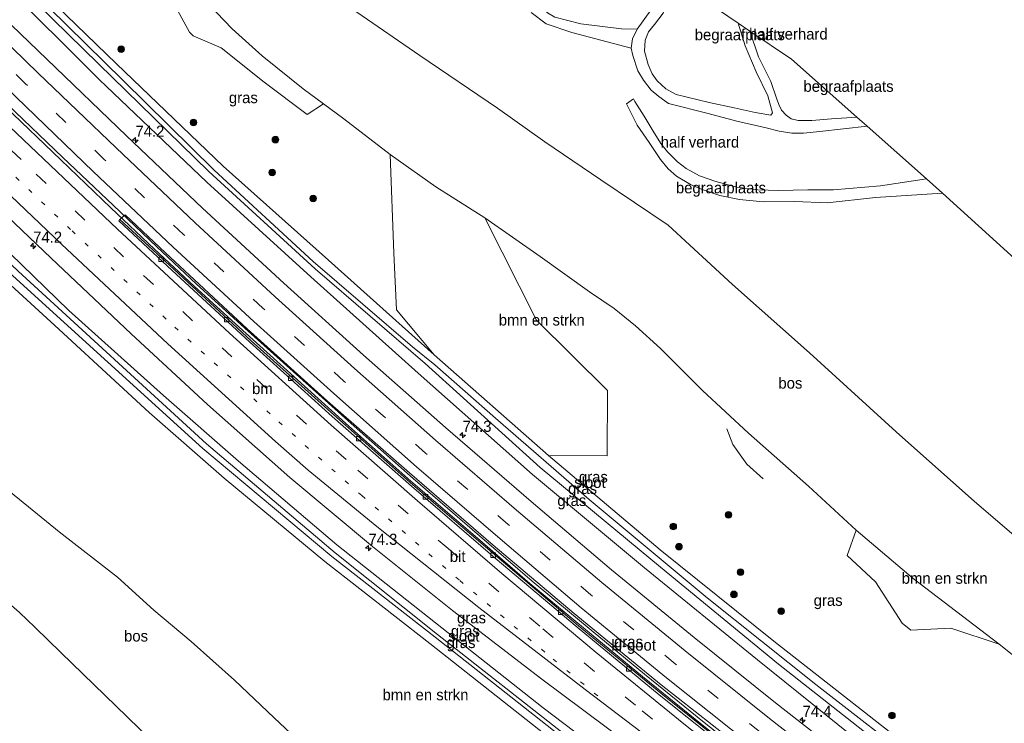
# Model space of a CAD drawing. Header units: millimetres. Extents: x 180000 to 190000, y 466229 to 468626.
# Tile 148 of 202: x 185910 to 186132, y 467212 to 467371. Entities that reach past the tile are written whole.
import ezdxf
from ezdxf.enums import TextEntityAlignment as Align

# ---------------------------------------------------------------- set-up
doc = ezdxf.new("R2010")
doc.units = ezdxf.units.MM
doc.linetypes.add('13strp', pattern=[4, 1, -3])
doc.linetypes.add('39strp', pattern=[12, 3, -9])
for name, color, linetype, lineweight in [('af-bs-rasterhekwerk', 8, 'hekwerk', 18), ('as-bs-kilometr', 13, 'Continuous', 18), ('bp-b5-bomenstruiken', 93, 'Continuous', 18), ('bp-b5-bos', 93, 'Continuous', 18), ('bp-b5-grasland', 93, 'Continuous', 18), ('bp-bs-bomenrij', 93, 'laanbep', 18), ('bp-bs-boom', 93, 'Continuous', 18), ('gr-bs-geleiderail', 213, 'geleiderail', 18), ('gw-bs-insteekwatergang', 93, 'Continuous', 18), ('gw-bs-kruinlijn', 93, 'Continuous', 18), ('kd-bs-opnamedtmgrens', 173, 'Continuous', 18), ('mk-bs-13streep 0.45', 8, '13strp', 18), ('mk-bs-39streep 0.15', 8, '39strp', 18), ('mk-bs-streep 0.15', 8, 'Continuous', 18), ('og-b5-grond_ingericht', 253, 'Continuous', 18), ('og-b5-water', 153, 'Continuous', 18), ('vh-b5-verh_soort', 8, 'Continuous', 18), ('wh-bs-kolk', 8, 'Continuous', 18)]:
    doc.layers.add(name, color=color, linetype=linetype, lineweight=lineweight)
doc.styles.add('rtw_iso', font='iso-rtw.shx')
doc.linetypes.add('geleiderail', pattern='A,2,-1,[175,RTW.shx,S=0.5,R=0,X=0,Y=0],-1', length=4)
doc.linetypes.add('hekwerk', pattern='A,7,-1.5,[1,RTW.shx,S=0.75,R=0,X=0,Y=0],-1.5', length=10)
doc.linetypes.add('laanbep', pattern='A,20,-1,[4,RTW.shx,S=0.75,R=0,X=0,Y=0],-1', length=22)

# ---------------------------------------------------------------- blocks, each defined once
blk = doc.blocks.new('kolk')
blk.add_lwpolyline([(-0.5, -0.5), (0.5, -0.5), (0.5, 0.5), (-0.5, 0.5)], close=True)
blk = doc.blocks.new('dtbattr-r')
at = {"style": 'rtw_iso'}
blk.add_attdef('TAG', text='', height=2.5, dxfattribs=at).set_placement((0, 0), align=Align.MIDDLE_CENTER)
blk = doc.blocks.new('dtbattr-l')
at = {"style": 'rtw_iso'}
blk.add_attdef('TAG', (0, 0), '', height=2.5, dxfattribs=at)
blk = doc.blocks.new('boom')
blk.add_hatch(color=256).paths.add_polyline_path([(-0.75, 0, 1), (0.75, 0, 1)])
blk.add_circle((0, 0), 0.75)
blk = doc.blocks.new('hecto')
for p, q in [((0, 0.625), (-0.625, 0)), ((0, -0.625), (0, 0.625)), ((-0.625, 0), (0.625, 0)), ((0.625, 0), (0, -0.625))]:
    blk.add_line(p, q)
blk = doc.blocks.new('dtbattr')
at = {"style": 'rtw_iso'}
blk.add_attdef('TAG', (0.59, 0.87), '', height=2.5, dxfattribs=at)

msp = doc.modelspace()

# ---------------------------------------------------------------- linework, layer by layer
at = {"layer": 'af-bs-rasterhekwerk'}
for points in [[(185947.57, 467423.68, 72.94), (185947.9, 467423.31, 73), (185956.16, 467409.77, 70.99), (185962.37, 467399.14, 69.57), (185965.29, 467394.41, 69.25), (185970.91, 467385.3, 68.63), (185976.11, 467378.89, 68.65), (185986.03, 467372.29, 69.07), (186000.2, 467362.51, 70.34), (186017.7, 467350.65, 71.12), (186028.34, 467343.09, 72.02), (186040.94, 467334.52, 72.31), (186056.05, 467324.32, 72.73), (186070.56, 467311.01, 72.3), (186087.88, 467295.63, 72.62), (186107.36, 467277.88, 72.24), (186124.94, 467262.21, 71.86), (186145.81, 467244.35, 71.56)], [(185896.66, 467248.58, 75.51), (185904.17, 467242.4, 75.09), (185910.18, 467237.18, 74.17), (185913.63, 467233.94, 74.02), (185919.56, 467228.17, 74.05), (185934.3, 467213.79, 74.51), (185984.37, 467165.02, 76), (185999.04, 467155.08, 75.61), (186012.59, 467146.18, 74.77)]]:
    msp.add_polyline3d(points, dxfattribs=at)
at = {"layer": 'bp-b5-bomenstruiken'}
for points in [[(185978.52, 467351.66, 69.49), (185974.92, 467349.26, 68.08), (185965.23, 467356.49, 67.53), (185955.57, 467364.22, 67.01), (185949.22, 467366.97, 66.46), (185948.45, 467367.78, 66.55), (185945.45, 467373.26, 67.27), (185941.22, 467378.93, 67.86), (185937.09, 467396.58, 71.62), (185939.95, 467391.11, 70.62), (185943.85, 467385.46, 69.9), (185948.36, 467379.68, 69.51), (185952.74, 467374.02, 69.07), (185958.01, 467368.52, 68.92), (185964.73, 467362.45, 68.77), (185973.95, 467355.02, 69.24)], [(186042.42, 467287.14, 67.69), (186042.33, 467272.49, 63.37), (186029.14, 467272.54, 59.72), (186003.45, 467295.15, 59.78), (185994.99, 467305.31, 60.54), (185994.35, 467318.02, 64.34), (185993.54, 467340.25, 69.87), (186003.85, 467332.94, 70.91), (186014.8, 467326, 71.77), (186026.42, 467302.97, 68.2)], [(186111.16, 467244.89, 71.93), (186130.53, 467230.12, 71.6), (186119.61, 467233.72, 70.66), (186110.64, 467233.25, 68.56), (186108.71, 467234.78, 68.81), (186102.66, 467244.11, 69.8), (186096.29, 467250.01, 70.13), (186098.34, 467255.73, 72.13)]]:
    msp.add_polyline3d(points, close=True, dxfattribs=at)
for points in [[(185896.51, 467321.57, 60.05), (185918.17, 467301.79, 60.06), (185939.38, 467282.22, 59.97), (185956.21, 467267.43, 59.91), (185978.88, 467248.68, 60), (186002.48, 467230.23, 60.03), (186025.58, 467212, 59.96), (186050.17, 467192.59, 59.94), (186074.96, 467172.27, 60), (186100.91, 467152.18, 60.12), (186125.24, 467133.94, 60), (186156.2, 467111.53, 60.11)], [(186137.89, 467089.69, 71.94), (186127.54, 467096.39, 72.01), (186115.29, 467104.71, 72.17), (186104.29, 467112.2, 72.32), (186092.46, 467120.04, 72.44), (186077.05, 467131.1, 72.61), (186067.19, 467138.05, 72.96), (186055.18, 467145.57, 73.45), (186041.4, 467154.8, 73.92), (186031.54, 467161.39, 74.27), (186023.94, 467167.28, 74.43), (186016.09, 467172.58, 74.88), (186005.27, 467178.74, 75.47), (186000.16, 467182.65, 75.71), (185993.87, 467188.06, 75.54), (185984.39, 467197.14, 75.32), (185977.54, 467204.08, 74.89), (185967.46, 467213.49, 74.61), (185958.51, 467221.98, 74.29), (185948.79, 467230.71, 73.8), (185940.38, 467237.73, 73.42), (185932.23, 467245.17, 73.44), (185919.15, 467255.38, 73.57), (185908.16, 467264.32, 74.17)]]:
    msp.add_polyline3d(points, dxfattribs=at)
at = {"layer": 'bp-b5-bos'}
for points in [[(186151.31, 467213.5, 71.12), (186130.53, 467230.12, 71.6), (186111.16, 467244.89, 71.93), (186098.34, 467255.73, 72.13), (186087.65, 467265.61, 72.23), (186074.13, 467277.57, 72.48), (186063.78, 467287.18, 72.9), (186054.31, 467296.64, 73.29), (186048.71, 467301.7, 73.41), (186043.9, 467305.57, 73.32), (186038.39, 467309.36, 73.21), (186027.26, 467317.33, 72.6), (186014.8, 467326, 71.77), (186003.85, 467332.94, 70.91), (185993.54, 467340.25, 69.87), (185983.11, 467348.29, 69.75), (185978.52, 467351.66, 69.49), (185973.95, 467355.02, 69.24), (185964.73, 467362.45, 68.77), (185958.01, 467368.52, 68.92), (185952.74, 467374.02, 69.07)], [(185986.03, 467372.29, 69.07), (186000.2, 467362.51, 70.34), (186017.7, 467350.65, 71.12), (186028.34, 467343.09, 72.02), (186040.94, 467334.52, 72.31), (186056.05, 467324.32, 72.73), (186070.56, 467311.01, 72.3), (186087.88, 467295.63, 72.62), (186107.36, 467277.88, 72.24), (186124.94, 467262.21, 71.86), (186145.81, 467244.35, 71.56)], [(185908.16, 467264.32, 74.17), (185919.15, 467255.38, 73.57), (185932.23, 467245.17, 73.44), (185940.38, 467237.73, 73.42), (185948.79, 467230.71, 73.8), (185958.51, 467221.98, 74.29), (185967.46, 467213.49, 74.61), (185977.54, 467204.08, 74.89)], [(185910.18, 467237.18, 74.17), (185913.63, 467233.94, 74.02), (185919.56, 467228.17, 74.05), (185934.3, 467213.79, 74.51), (185984.37, 467165.02, 76), (185999.04, 467155.08, 75.61), (186012.59, 467146.18, 74.77), (186013.63, 467144.75, 74.64), (186005.66, 467142.18, 75.06), (185996.77, 467136.31, 75.43), (185986.04, 467128.5, 75.59), (185972.64, 467118.4, 75.41), (185969.75, 467115.42, 74.76), (185952.95, 467126.72, 74.9), (185903.7, 467174.54, 75.02)], [(185984.37, 467165.02, 76), (185934.3, 467213.79, 74.51), (185919.56, 467228.17, 74.05), (185913.63, 467233.94, 74.02), (185910.18, 467237.18, 74.17)]]:
    msp.add_polyline3d(points, dxfattribs=at)
at = {"layer": 'bp-b5-grasland'}
for points in [[(185965.23, 467356.49, 67.53), (185974.92, 467349.26, 68.08), (185978.52, 467351.66, 69.49), (185983.11, 467348.29, 69.75), (185993.54, 467340.25, 69.87), (185994.35, 467318.02, 64.34), (185994.99, 467305.31, 60.54), (186003.45, 467295.15, 59.78), (185979.69, 467316.46, 59.79), (185956.02, 467337.64, 59.66), (185932.04, 467360.66, 59.63), (185909.32, 467382.67, 59.64), (185931.97, 467406.95, 72.99), (185934.36, 467403.34, 72.64), (185937.09, 467396.58, 71.62), (185941.22, 467378.93, 67.86), (185945.45, 467373.26, 67.27), (185948.45, 467367.78, 66.55), (185949.22, 467366.97, 66.46), (185955.57, 467364.22, 67.01)], [(186186.2, 467147.33, 59.17), (186184.67, 467145.51, 59.68), (186159.27, 467163.44, 59.7), (186130.27, 467184.49, 59.76), (186103.45, 467204.59, 59.66), (186076.12, 467226.56, 59.54), (186050.77, 467247.24, 59.66), (186025.57, 467268.27, 59.72), (185999.86, 467291.09, 59.78), (185975.69, 467312.75, 59.79), (185952.31, 467334.04, 59.66), (185928.09, 467357.11, 59.63), (185906.04, 467379.15, 59.64), (185907.52, 467380.73, 59.18), (185927.98, 467360.64, 59.16), (185952.75, 467336.42, 59.16), (185976.7, 467314.5, 59.14), (186001.42, 467293.25, 59.27), (186027.28, 467269.83, 59.24), (186054.37, 467247.4, 59.11), (186080.86, 467225.57, 59.1), (186108.63, 467203.79, 59.14), (186137.03, 467182.42, 59.21), (186165.18, 467162.07, 59.24)], [(186159.77, 467115.8, 60.11), (186158.23, 467113.96, 59.5), (186137.2, 467129.14, 59.37), (186115.25, 467145.41, 59.38), (186087.2, 467167.06, 59.41), (186059.39, 467189.07, 59.33), (186033.18, 467209.43, 59.44), (186004.18, 467232.3, 59.57), (185981.17, 467250.65, 59.54), (185952.22, 467275.18, 59.51), (185909.92, 467314.04, 59.6), (185875.64, 467346.54, 59.18), (185877.14, 467348.16, 60), (185900.14, 467325.6, 60.05), (185921.26, 467305.18, 60.06), (185942.6, 467286, 59.97), (185959.47, 467271.25, 59.91), (185981.58, 467252.43, 60), (186005.19, 467233.8, 60.03), (186027.96, 467215.76, 59.96), (186053.34, 467196.49, 59.94), (186078.51, 467176.96, 60), (186104.28, 467156.59, 60.12), (186128.63, 467138.42, 60)], [(186157.65, 467113.27, 59.5), (186156.2, 467111.53, 60.11), (186125.24, 467133.94, 60), (186100.91, 467152.18, 60.12), (186074.96, 467172.27, 60), (186050.17, 467192.59, 59.94), (186025.58, 467212, 59.96), (186002.48, 467230.23, 60.03), (185978.88, 467248.68, 60), (185956.21, 467267.43, 59.91), (185939.38, 467282.22, 59.97), (185918.17, 467301.79, 60.06), (185896.51, 467321.57, 60.05), (185873.02, 467343.74, 59.94), (185874.56, 467345.39, 59.18), (185908.7, 467312.92, 59.6), (185951.39, 467274.13, 59.5), (185980.46, 467249.78, 59.51), (186003.7, 467231.65, 59.54), (186032.74, 467208.72, 59.4), (186058.77, 467188.21, 59.3), (186086.59, 467166.25, 59.39), (186114.56, 467144.64, 59.37), (186136.6, 467128.24, 59.36)]]:
    msp.add_polyline3d(points, close=True, dxfattribs=at)
for points in [[(185909.32, 467382.67, 59.64), (185932.04, 467360.66, 59.63), (185956.02, 467337.64, 59.66), (185979.69, 467316.46, 59.79), (186003.45, 467295.15, 59.78), (186029.14, 467272.54, 59.72), (186054.29, 467251.32, 59.66), (186079.85, 467230.8, 59.54), (186107.45, 467209.12, 59.66), (186134.15, 467189.32, 59.76)], [(186140.96, 467181.58, 59.17), (186113.75, 467202, 59.13), (186089.25, 467220.99, 59.12), (186064.84, 467240.49, 59.14), (186038.32, 467262.62, 59.26), (186017.21, 467280.97, 59.37), (186003.59, 467292.9, 59.35), (185998.59, 467296.95, 59.26), (185976.2, 467316.2, 59.22), (185953.96, 467336.7, 59.18), (185933.52, 467356.88, 59.12), (185908.39, 467381.67, 59.12)], [(185906.04, 467379.15, 59.64), (185928.09, 467357.11, 59.63), (185952.31, 467334.04, 59.66), (185975.69, 467312.75, 59.79), (185999.86, 467291.09, 59.78), (186025.57, 467268.27, 59.72), (186050.77, 467247.24, 59.66), (186076.12, 467226.56, 59.54), (186103.45, 467204.59, 59.66), (186130.27, 467184.49, 59.76), (186159.27, 467163.44, 59.7)], [(186139.55, 467171.45, 59.98), (186119.5, 467186.55, 60.02), (186100.46, 467201.07, 60.02), (186080.22, 467216.88, 59.97), (186061.88, 467231.59, 59.97), (186043.34, 467246.81, 59.97), (186025.26, 467262.18, 59.98), (186006.02, 467278.81, 59.98), (185987.56, 467295.13, 59.99), (185969.67, 467311.29, 60), (185951.36, 467328.19, 60.01), (185934.26, 467344.46, 60), (185916.31, 467361.67, 60.03), (185902.32, 467375.16, 59.99)], [(185905.68, 467327.94, 60.42), (185917.28, 467316.92, 60.26), (185935.3, 467299.89, 60.3), (185952.5, 467284.03, 60.25), (185971.02, 467267.58, 60.29), (185989.6, 467252.06, 60.28), (186007.58, 467237.65, 60.19), (186027.64, 467222.22, 60.16), (186046.86, 467207.88, 60.12), (186051.77, 467204.44, 60.15), (186065.84, 467193.22, 60.17), (186084.89, 467178.48, 60.17), (186104.3, 467163.64, 60.12), (186123.45, 467149.38, 60.18), (186142.82, 467135.28, 60.28)], [(186073.3, 467203.95, 59.94), (186054.39, 467219.06, 60), (186035.9, 467234.23, 59.87), (186017.53, 467249.81, 59.77), (185998.67, 467265.95, 59.82), (185980.86, 467281.68, 59.88), (185962.3, 467298.36, 59.88), (185944.87, 467314.42, 59.92), (185932.77, 467325.6, 59.97), (185933.93, 467326.68, 60.05), (185943, 467318.14, 60.06), (185961.38, 467301.01, 60), (185979.46, 467284.78, 60.05), (185997.93, 467268.62, 60.04), (186016.69, 467252.33, 60.03), (186034.89, 467236.99, 60.05), (186054.51, 467220.93, 60.04), (186073.61, 467205.96, 60.04)], [(186159.77, 467115.8, 60.11), (186128.63, 467138.42, 60), (186104.28, 467156.59, 60.12), (186078.51, 467176.96, 60), (186053.34, 467196.49, 59.94), (186027.96, 467215.76, 59.96), (186005.19, 467233.8, 60.03), (185981.58, 467252.43, 60), (185959.47, 467271.25, 59.91), (185942.6, 467286, 59.97), (185921.26, 467305.18, 60.06), (185900.14, 467325.6, 60.05)], [(186107.45, 467209.12, 59.66), (186079.85, 467230.8, 59.54), (186054.29, 467251.32, 59.66), (186029.14, 467272.54, 59.72), (186042.33, 467272.49, 63.37), (186042.42, 467287.14, 67.69), (186026.42, 467302.97, 68.2), (186014.8, 467326, 71.77), (186027.26, 467317.33, 72.6), (186038.39, 467309.36, 73.21), (186043.9, 467305.57, 73.32), (186048.71, 467301.7, 73.41), (186054.31, 467296.64, 73.29), (186063.78, 467287.18, 72.9), (186074.13, 467277.57, 72.48), (186087.65, 467265.61, 72.23), (186098.34, 467255.73, 72.13), (186096.29, 467250.01, 70.13), (186102.66, 467244.11, 69.8), (186108.71, 467234.78, 68.81), (186110.64, 467233.25, 68.56), (186119.61, 467233.72, 70.66), (186130.53, 467230.12, 71.6), (186151.31, 467213.5, 71.12)]]:
    msp.add_polyline3d(points, dxfattribs=at)
at = {"layer": 'bp-bs-bomenrij'}
msp.add_polyline3d([(186069.29, 467278.53, 71.63), (186070.57, 467274.98, 70.81), (186073.76, 467270.57, 70.5), (186077.44, 467267.25, 70.54)], dxfattribs=at)
at = {"layer": 'gr-bs-geleiderail'}
for points in [[(185892.72, 467364.86, 60.52), (185894.46, 467363.16, 60.52), (185906.96, 467351.02, 60.58), (185919.47, 467339.06, 60.6), (185930.76, 467328.28, 60.57), (185940.59, 467318.96, 60.54), (185949.44, 467310.65, 60.58), (185960.39, 467300.65, 60.58), (185984.27, 467279.16, 60.57), (185998.23, 467266.79, 60.56), (186013.17, 467253.93, 60.46), (186024.99, 467243.73, 60.48), (186038.74, 467232.33, 60.48), (186050.26, 467222.83, 60.51), (186063.7, 467211.92, 60.53), (186079.27, 467199.62, 60.54), (186093.4, 467188.63, 60.54), (186108.19, 467177.39, 60.51)], [(185893.2, 467365.39, 60.52), (185894.93, 467363.7, 60.52), (185907.43, 467351.57, 60.58), (185919.94, 467339.6, 60.6), (185931.24, 467328.82, 60.57), (185941.06, 467319.5, 60.54), (185949.91, 467311.19, 60.58), (185960.86, 467301.19, 60.58), (185984.75, 467279.7, 60.57), (185998.7, 467267.33, 60.56), (186013.64, 467254.47, 60.46), (186025.47, 467244.27, 60.48), (186039.22, 467232.87, 60.48), (186050.73, 467223.37, 60.51), (186064.17, 467212.46, 60.53), (186079.74, 467200.16, 60.54), (186093.87, 467189.17, 60.54), (186108.67, 467177.93, 60.51)]]:
    msp.add_polyline3d(points, dxfattribs=at)
at = {"layer": 'gw-bs-insteekwatergang'}
for points in [[(186188.36, 467149.92, 59.68), (186162.75, 467168.13, 59.7), (186134.15, 467189.32, 59.76), (186107.45, 467209.12, 59.66), (186079.85, 467230.8, 59.54), (186054.29, 467251.32, 59.66), (186029.14, 467272.54, 59.72), (186003.45, 467295.15, 59.78), (185979.69, 467316.46, 59.79), (185956.02, 467337.64, 59.66), (185932.04, 467360.66, 59.63), (185909.32, 467382.67, 59.64)], [(186184.67, 467145.51, 59.68), (186159.27, 467163.44, 59.7), (186130.27, 467184.49, 59.76), (186103.45, 467204.59, 59.66), (186076.12, 467226.56, 59.54), (186050.77, 467247.24, 59.66), (186025.57, 467268.27, 59.72), (185999.86, 467291.09, 59.78), (185975.69, 467312.75, 59.79), (185952.31, 467334.04, 59.66), (185928.09, 467357.11, 59.63), (185906.04, 467379.15, 59.64)], [(186159.77, 467115.8, 60.11), (186128.63, 467138.42, 60), (186104.28, 467156.59, 60.12), (186078.51, 467176.96, 60), (186053.34, 467196.49, 59.94), (186027.96, 467215.76, 59.96), (186005.19, 467233.8, 60.03), (185981.58, 467252.43, 60), (185959.47, 467271.25, 59.91), (185942.6, 467286, 59.97), (185921.26, 467305.18, 60.06), (185900.14, 467325.6, 60.05), (185877.14, 467348.16, 60)], [(186156.2, 467111.53, 60.11), (186125.24, 467133.94, 60), (186100.91, 467152.18, 60.12), (186074.96, 467172.27, 60), (186050.17, 467192.59, 59.94), (186025.58, 467212, 59.96), (186002.48, 467230.23, 60.03), (185978.88, 467248.68, 60), (185956.21, 467267.43, 59.91), (185939.38, 467282.22, 59.97), (185918.17, 467301.79, 60.06), (185896.51, 467321.57, 60.05), (185873.02, 467343.74, 59.94)]]:
    msp.add_polyline3d(points, dxfattribs=at)
at = {"layer": 'gw-bs-kruinlijn'}
for points in [[(185952.74, 467374.02, 69.07), (185958.01, 467368.52, 68.92), (185964.73, 467362.45, 68.77), (185973.95, 467355.02, 69.24), (185978.52, 467351.66, 69.49), (185983.11, 467348.29, 69.75), (185993.54, 467340.25, 69.87), (186003.85, 467332.94, 70.91), (186014.8, 467326, 71.77), (186027.26, 467317.33, 72.6), (186038.39, 467309.36, 73.21), (186043.9, 467305.57, 73.32), (186048.71, 467301.7, 73.41), (186054.31, 467296.64, 73.29), (186063.78, 467287.18, 72.9), (186074.13, 467277.57, 72.48), (186087.65, 467265.61, 72.23), (186098.34, 467255.73, 72.13), (186111.16, 467244.89, 71.93), (186130.53, 467230.12, 71.6), (186151.31, 467213.5, 71.12)], [(185908.16, 467264.32, 74.17), (185919.15, 467255.38, 73.57), (185932.23, 467245.17, 73.44), (185940.38, 467237.73, 73.42), (185948.79, 467230.71, 73.8), (185958.51, 467221.98, 74.29), (185967.46, 467213.49, 74.61), (185977.54, 467204.08, 74.89), (185984.39, 467197.14, 75.32), (185993.87, 467188.06, 75.54), (186000.16, 467182.65, 75.71), (186005.27, 467178.74, 75.47), (186016.09, 467172.58, 74.88), (186023.94, 467167.28, 74.43), (186031.54, 467161.39, 74.27), (186041.4, 467154.8, 73.92), (186055.18, 467145.57, 73.45), (186067.19, 467138.05, 72.96), (186077.05, 467131.1, 72.61)]]:
    msp.add_polyline3d(points, dxfattribs=at)
at = {"layer": 'kd-bs-opnamedtmgrens'}
msp.add_polyline3d([(186249.3, 467222.64, 69.91), (186244.42, 467226.15, 69.91), (186239.06, 467229.67, 69.89), (186183.34, 467271.98, 70.98), (186117.77, 467331.57, 71.31), (186114.12, 467334.81, 71.36), (186100.83, 467346.59, 71.47), (186098.51, 467348.64, 71.46), (186083.8, 467361.68, 71.41), (186074.46, 467367.99, 71.35), (186071.83, 467369.81, 71.18), (186054.85, 467381.33, 70.82), (186052.71, 467382.79, 70.49), (186046.29, 467387.14, 70.3), (186008.61, 467412.72, 67.42), (185992.84, 467437.51, 67.64), (185991.06, 467440.31, 67.7), (185986.95, 467446.77, 67.97), (185979.71, 467458.15, 69.81)], dxfattribs=at)
at = {"layer": 'mk-bs-13streep 0.45'}
msp.add_polyline3d([(185885.86, 467357.82, 60.26), (185894.94, 467348.95, 60.29), (185922.01, 467323.05, 60.28), (185945.12, 467301.43, 60.23), (185968.49, 467280.13, 60.26), (185987.15, 467263.51, 60.25), (186009.22, 467244.4, 60.25), (186030.19, 467226.72, 60.25), (186042.23, 467216.8, 60.26)], dxfattribs=at)
at = {"layer": 'mk-bs-39streep 0.15'}
for points in [[(186176.74, 467136.04, 60.15), (186174.72, 467137.43, 60.15), (186154.73, 467151.49, 60.07), (186135.01, 467165.86, 60.07), (186115.38, 467180.49, 60.07), (186095.96, 467195.33, 60.06), (186076.67, 467210.38, 60.07), (186057.61, 467225.68, 60.05), (186038.68, 467241.22, 60.13), (186020.06, 467257.04, 60.12), (186001.5, 467273.06, 60.11), (185983.16, 467289.26, 60.12), (185964.95, 467305.68, 60.15), (185947.04, 467322.28, 60.17), (185929.26, 467339.13, 60.13), (185911.58, 467356.14, 60.1), (185897.36, 467369.84, 60.08)], [(185888.42, 467360.48, 60.2), (185891.11, 467357.84, 60.2), (185913.98, 467335.8, 60.22), (185938.09, 467313.02, 60.17), (185963.53, 467289.61, 60.18), (185986.27, 467269.27, 60.17), (186006.57, 467251.59, 60.15), (186027.9, 467233.51, 60.16), (186050.23, 467215.12, 60.17), (186069.69, 467199.54, 60.15), (186090.74, 467183.1, 60.17), (186111.43, 467167.38, 60.16), (186133.1, 467151.4, 60.17), (186154.28, 467136.17, 60.19), (186168.51, 467126.22, 60.19)]]:
    msp.add_polyline3d(points, dxfattribs=at)
at = {"layer": 'mk-bs-streep 0.15'}
for points in [[(186179.1, 467138.86, 60.04), (186176.94, 467140.35, 60.04), (186157.38, 467154.14, 60.05), (186137.35, 467168.7, 59.98), (186118.08, 467183.06, 59.95), (186098.35, 467198.15, 59.92), (186078.86, 467213.36, 59.99), (186059.9, 467228.56, 60), (186041.12, 467243.96, 60), (186021.95, 467260.27, 60), (186003.74, 467276, 59.99), (185985.52, 467292.1, 60.08), (185967.68, 467308.22, 60.06), (185949.73, 467324.87, 60.02), (185931.9, 467341.73, 60.04), (185914.39, 467358.57, 60.05), (185899.9, 467372.56, 60.01)], [(186174.36, 467133.21, 60.16), (186153.25, 467148.11, 60.17), (186133.08, 467162.73, 59.92), (186113.66, 467177.2, 59.99), (186094, 467192.23, 59.97), (186074.86, 467207.18, 60.05), (186055.66, 467222.54, 60.07), (186036.5, 467238.27, 60.01), (186017.75, 467254.22, 60.02), (185999.5, 467269.98, 59.99), (185980.85, 467286.45, 60.19), (185962.87, 467302.67, 60.14), (185944.78, 467319.38, 60.11), (185926.76, 467336.45, 60.07), (185909.42, 467353.14, 60.03), (185894.89, 467367.19, 60.06)], [(185890.92, 467363.07, 60.15), (185906.53, 467347.91, 60.16), (185932.2, 467323.47, 60.13), (185957.4, 467300.09, 60.1), (185980.28, 467279.39, 60.1), (185999.69, 467262.3, 60.08), (186018.67, 467245.97, 60.08), (186039.88, 467228.22, 60.1), (186059.6, 467212.16, 60.07), (186082.51, 467194.01, 60.09), (186103.25, 467178.06, 60.09), (186125.77, 467161.21, 60.09), (186148.43, 467144.76, 60.1), (186170.81, 467128.97, 60.1)], [(185883.21, 467355.07, 60.32), (185896.88, 467341.78, 60.36), (185919.61, 467320.06, 60.35), (185943.55, 467297.69, 60.3), (185967.74, 467275.65, 60.34), (185975.1, 467269.21, 60.33), (185990.55, 467256.55, 60.32), (186013.46, 467238.32, 60.28), (186037.38, 467219.9, 60.28), (186055.87, 467205.9, 60.26), (186081.46, 467185.75, 60.25), (186102.64, 467169.5, 60.25), (186122.2, 467154.91, 60.25), (186143.33, 467139.56, 60.27), (186166.18, 467123.44, 60.27)]]:
    msp.add_polyline3d(points, dxfattribs=at)
at = {"layer": 'og-b5-grond_ingericht'}
for points in [[(186052.2, 467372.7, 70.95), (186049.12, 467368.48, 71.02), (186045.6, 467368.55, 70.97), (186036.41, 467369.66, 70.88), (186030.58, 467371.14, 70.67), (186028.94, 467372.1, 70.62), (186025.67, 467375.61, 70.3), (186016.23, 467388.29, 68.78), (186011.25, 467394.03, 68.15), (186005, 467400.35, 67.83), (185999.07, 467405.22, 67.63), (185995.39, 467408.5, 67.98), (185988.4, 467416.68, 67.98), (185986.4, 467418.66, 68.04), (185985.63, 467419.02, 68.03), (185984.79, 467420, 68.03), (185984.88, 467421.48, 68.03), (185990.63, 467433.23, 67.91), (185992.84, 467437.51, 67.64), (186008.61, 467412.72, 67.42), (186046.29, 467387.14, 70.3), (186052.71, 467382.79, 70.49), (186053.22, 467377.98, 70.73), (186053.07, 467374.51, 70.94)], [(186079.55, 467349.61, 71.61), (186079.12, 467349.09, 71.64), (186075.65, 467349.69, 71.69), (186070.9, 467350.78, 71.77), (186065.29, 467351.93, 71.78), (186057.88, 467353.77, 71.73), (186055.55, 467355.04, 71.67), (186053.55, 467356.8, 71.66), (186052.48, 467358.4, 71.63), (186051.53, 467360.48, 71.5), (186050.74, 467363.49, 71.32), (186050.88, 467365.97, 71.21), (186051.63, 467367.81, 71.11), (186052.96, 467369.46, 71.11), (186054.97, 467372.07, 71.06), (186055.8, 467373.95, 70.93), (186056.12, 467375.84, 70.89), (186055.6, 467379.07, 70.78), (186054.85, 467381.33, 70.82), (186071.83, 467369.81, 71.18), (186073.39, 467364.68, 71.18), (186075.87, 467358.88, 71.27), (186078.44, 467353.42, 71.5)], [(186088.38, 467347.92, 71.74), (186085.28, 467347.89, 71.71), (186083.75, 467348.28, 71.74), (186082.6, 467349.11, 71.75), (186081.52, 467350.22, 71.73), (186080.94, 467351.47, 71.66), (186080.43, 467352.92, 71.59), (186079.15, 467356.7, 71.45), (186076.35, 467362.24, 71.38), (186074.46, 467367.99, 71.35), (186083.8, 467361.68, 71.41), (186098.51, 467348.64, 71.46), (186092.79, 467348.31, 71.63)]]:
    msp.add_polyline3d(points, close=True, dxfattribs=at)
for points in [[(186145.81, 467244.35, 71.56), (186124.94, 467262.21, 71.86), (186107.36, 467277.88, 72.24), (186087.88, 467295.63, 72.62), (186070.56, 467311.01, 72.3), (186056.05, 467324.32, 72.73), (186040.94, 467334.52, 72.31), (186028.34, 467343.09, 72.02), (186017.7, 467350.65, 71.12), (186000.2, 467362.51, 70.34), (185986.03, 467372.29, 69.07)], [(186025.27, 467372.21, 70.18), (186028.6, 467369.68, 70.49), (186034.37, 467367.69, 70.8), (186047.72, 467364.16, 71.43), (186048.11, 467362.54, 71.39), (186049.26, 467359.1, 71.57), (186050.53, 467356.95, 71.66), (186052.27, 467354.69, 71.66), (186053.94, 467353.3, 71.78), (186056.15, 467351.76, 71.85), (186065.07, 467349.5, 71.85), (186071.48, 467347.72, 71.74), (186078.09, 467346.25, 71.79), (186081.01, 467345.49, 71.82), (186083.87, 467345.06, 71.79), (186086.48, 467345.08, 71.76), (186090.19, 467345.42, 71.88), (186100.83, 467346.59, 71.47), (186114.12, 467334.81, 71.36), (186103.8, 467333.22, 71.71), (186093.24, 467332.32, 71.85), (186087.47, 467332.28, 72.09), (186080.84, 467332.15, 72.06), (186076.21, 467332.31, 72.06), (186071.47, 467332.87, 72.05), (186066.75, 467334.16, 72.12), (186063.08, 467335.42, 72.15), (186060.09, 467337.07, 72.12), (186058.14, 467338.57, 72.12), (186055.89, 467340.82, 72.1), (186054.39, 467342.75, 72.06), (186052.7, 467345.53, 71.94), (186050.68, 467348.87, 71.86), (186048.58, 467352.21, 71.83), (186048.3, 467352.75, 71.83), (186046.7, 467351.63, 71.81), (186049.1, 467346.87, 71.99), (186051.77, 467342.96, 72.04), (186054.37, 467339.1, 72.19), (186056.07, 467337, 72.19), (186057.95, 467335.35, 72.16), (186061.09, 467333.48, 72.15), (186063.69, 467332.34, 72.16), (186067.71, 467331.06, 72.16), (186072.08, 467330.14, 72.05), (186077.39, 467329.61, 72.13), (186084.56, 467329.7, 72.13), (186091.82, 467329.38, 72), (186102.65, 467330.57, 71.64), (186117.77, 467331.57, 71.31), (186183.34, 467271.98, 70.98)]]:
    msp.add_polyline3d(points, dxfattribs=at)
at = {"layer": 'og-b5-water'}
for points in [[(186137.03, 467182.42, 59.21), (186108.63, 467203.79, 59.14), (186080.86, 467225.57, 59.1), (186054.37, 467247.4, 59.11), (186027.28, 467269.83, 59.24), (186001.42, 467293.25, 59.27), (185976.7, 467314.5, 59.14), (185952.75, 467336.42, 59.16), (185927.98, 467360.64, 59.16), (185907.52, 467380.73, 59.18)], [(185908.39, 467381.67, 59.12), (185933.52, 467356.88, 59.12), (185953.96, 467336.7, 59.18), (185976.2, 467316.2, 59.22), (185998.59, 467296.95, 59.26), (186003.59, 467292.9, 59.35), (186017.21, 467280.97, 59.37), (186038.32, 467262.62, 59.26), (186064.84, 467240.49, 59.14), (186089.25, 467220.99, 59.12), (186113.75, 467202, 59.13), (186140.96, 467181.58, 59.17)]]:
    msp.add_polyline3d(points, dxfattribs=at)
msp.add_polyline3d([(186158.23, 467113.96, 59.5), (186157.65, 467113.27, 59.5), (186136.6, 467128.24, 59.36), (186114.56, 467144.64, 59.37), (186086.59, 467166.25, 59.39), (186058.77, 467188.21, 59.3), (186032.74, 467208.72, 59.4), (186003.7, 467231.65, 59.54), (185980.46, 467249.78, 59.51), (185951.39, 467274.13, 59.5), (185908.7, 467312.92, 59.6), (185874.56, 467345.39, 59.18), (185875.64, 467346.54, 59.18), (185909.92, 467314.04, 59.6), (185952.22, 467275.18, 59.51), (185981.17, 467250.65, 59.54), (186004.18, 467232.3, 59.57), (186033.18, 467209.43, 59.44), (186059.39, 467189.07, 59.33), (186087.2, 467167.06, 59.41), (186115.25, 467145.41, 59.38), (186137.2, 467129.14, 59.37)], close=True, dxfattribs=at)
at = {"layer": 'vh-b5-verh_soort'}
for points in [[(185902.32, 467375.16, 59.99), (185916.31, 467361.67, 60.03), (185934.26, 467344.46, 60), (185951.36, 467328.19, 60.01), (185969.67, 467311.29, 60), (185987.56, 467295.13, 59.99), (186006.02, 467278.81, 59.98), (186025.26, 467262.18, 59.98), (186043.34, 467246.81, 59.97), (186061.88, 467231.59, 59.97), (186080.22, 467216.88, 59.97), (186100.46, 467201.07, 60.02), (186119.5, 467186.55, 60.02), (186139.55, 467171.45, 59.98)], [(186030.58, 467371.14, 70.67), (186036.41, 467369.66, 70.88), (186045.6, 467368.55, 70.97), (186049.12, 467368.48, 71.02), (186048.01, 467366.24, 71.11), (186047.72, 467364.16, 71.43), (186034.37, 467367.69, 70.8), (186028.6, 467369.68, 70.49), (186025.27, 467372.21, 70.18)], [(186054.97, 467372.07, 71.06), (186052.96, 467369.46, 71.11), (186051.63, 467367.81, 71.11), (186050.88, 467365.97, 71.21), (186050.74, 467363.49, 71.32), (186051.53, 467360.48, 71.5), (186052.48, 467358.4, 71.63), (186053.55, 467356.8, 71.66), (186055.55, 467355.04, 71.67), (186057.88, 467353.77, 71.73), (186065.29, 467351.93, 71.78), (186070.9, 467350.78, 71.77), (186075.65, 467349.69, 71.69), (186079.12, 467349.09, 71.64), (186079.55, 467349.61, 71.61), (186078.44, 467353.42, 71.5), (186075.87, 467358.88, 71.27), (186073.39, 467364.68, 71.18), (186071.83, 467369.81, 71.18), (186074.46, 467367.99, 71.35), (186076.35, 467362.24, 71.38), (186079.15, 467356.7, 71.45), (186080.43, 467352.92, 71.59), (186080.94, 467351.47, 71.66), (186081.52, 467350.22, 71.73), (186082.6, 467349.11, 71.75), (186083.75, 467348.28, 71.74), (186085.28, 467347.89, 71.71), (186088.38, 467347.92, 71.74), (186092.79, 467348.31, 71.63), (186098.51, 467348.64, 71.46), (186100.83, 467346.59, 71.47), (186090.19, 467345.42, 71.88), (186086.48, 467345.08, 71.76), (186083.87, 467345.06, 71.79), (186081.01, 467345.49, 71.82), (186078.09, 467346.25, 71.79), (186071.48, 467347.72, 71.74), (186065.07, 467349.5, 71.85), (186056.15, 467351.76, 71.85), (186053.94, 467353.3, 71.78), (186052.27, 467354.69, 71.66), (186050.53, 467356.95, 71.66), (186049.26, 467359.1, 71.57), (186048.11, 467362.54, 71.39), (186047.72, 467364.16, 71.43), (186048.01, 467366.24, 71.11), (186049.12, 467368.48, 71.02), (186052.2, 467372.7, 70.95)], [(186142.82, 467135.28, 60.28), (186123.45, 467149.38, 60.18), (186104.3, 467163.64, 60.12), (186084.89, 467178.48, 60.17), (186065.84, 467193.22, 60.17), (186051.77, 467204.44, 60.15), (186046.86, 467207.88, 60.12), (186027.64, 467222.22, 60.16), (186007.58, 467237.65, 60.19), (185989.6, 467252.06, 60.28), (185971.02, 467267.58, 60.29), (185952.5, 467284.03, 60.25), (185935.3, 467299.89, 60.3), (185917.28, 467316.92, 60.26), (185905.68, 467327.94, 60.42)], [(186073.61, 467205.96, 60.04), (186054.51, 467220.93, 60.04), (186034.89, 467236.99, 60.05), (186016.69, 467252.33, 60.03), (185997.93, 467268.62, 60.04), (185979.46, 467284.78, 60.05), (185961.38, 467301.01, 60), (185943, 467318.14, 60.06), (185933.93, 467326.68, 60.05), (185932.77, 467325.6, 59.97), (185932.51, 467325.32, 59.99), (185944.49, 467314.12, 60.01), (185961.95, 467298.08, 59.99), (185980.52, 467281.34, 59.95), (185998.35, 467265.64, 59.96), (186017.17, 467249.42, 60.01), (186035.62, 467233.92, 60.03), (186054.05, 467218.68, 60.06), (186072.96, 467203.61, 60.04)], [(186072.96, 467203.61, 60.04), (186054.05, 467218.68, 60.06), (186035.62, 467233.92, 60.03), (186017.17, 467249.42, 60.01), (185998.35, 467265.64, 59.96), (185980.52, 467281.34, 59.95), (185961.95, 467298.08, 59.99), (185944.49, 467314.12, 60.01), (185932.51, 467325.32, 59.99), (185932.77, 467325.6, 59.97), (185944.87, 467314.42, 59.92), (185962.3, 467298.36, 59.88), (185980.86, 467281.68, 59.88), (185998.67, 467265.95, 59.82), (186017.53, 467249.81, 59.77), (186035.9, 467234.23, 59.87), (186054.39, 467219.06, 60), (186073.3, 467203.95, 59.94)]]:
    msp.add_polyline3d(points, dxfattribs=at)
msp.add_polyline3d([(186076.21, 467332.31, 72.06), (186080.84, 467332.15, 72.06), (186087.47, 467332.28, 72.09), (186093.24, 467332.32, 71.85), (186103.8, 467333.22, 71.71), (186114.12, 467334.81, 71.36), (186117.77, 467331.57, 71.31), (186102.65, 467330.57, 71.64), (186091.82, 467329.38, 72), (186084.56, 467329.7, 72.13), (186077.39, 467329.61, 72.13), (186072.08, 467330.14, 72.05), (186067.71, 467331.06, 72.16), (186063.69, 467332.34, 72.16), (186061.09, 467333.48, 72.15), (186057.95, 467335.35, 72.16), (186056.07, 467337, 72.19), (186054.37, 467339.1, 72.19), (186051.77, 467342.96, 72.04), (186049.1, 467346.87, 71.99), (186046.7, 467351.63, 71.81), (186048.3, 467352.75, 71.83), (186048.58, 467352.21, 71.83), (186050.68, 467348.87, 71.86), (186052.7, 467345.53, 71.94), (186054.39, 467342.75, 72.06), (186055.89, 467340.82, 72.1), (186058.14, 467338.57, 72.12), (186060.09, 467337.07, 72.12), (186063.08, 467335.42, 72.15), (186066.75, 467334.16, 72.12), (186071.47, 467332.87, 72.05)], close=True, dxfattribs=at)

# ---------------------------------------------------------------- block references
at = {"layer": 'as-bs-kilometr'}
ref = msp.add_blockref('dtbattr', (185936.26, 467343.48, 59.97), dxfattribs=at)
ref.add_attrib('TAG', '74.2', dxfattribs={"layer": '0', "height": 2.5, "style": 'rtw_iso'}).set_placement((185936.26, 467343.48, 59.97), align=Align.BOTTOM_LEFT)
for p in [(185936.26, 467343.48, 59.97), (185913.27, 467319.65, 60.27), (186009.83, 467277.1, 59.89), (185988.66, 467251.68, 60.2), (186086.28, 467212.98, 59.76)]:
    msp.add_blockref('hecto', p, dxfattribs=at)
ref = msp.add_blockref('dtbattr', (185913.27, 467319.65, 60.27), dxfattribs=at)
ref.add_attrib('TAG', '74.2', dxfattribs={"layer": '0', "height": 2.5, "style": 'rtw_iso'}).set_placement((185913.27, 467319.65, 60.27), align=Align.BOTTOM_LEFT)
ref = msp.add_blockref('dtbattr', (186009.83, 467277.1, 59.89), dxfattribs=at)
ref.add_attrib('TAG', '74.3', dxfattribs={"layer": '0', "height": 2.5, "style": 'rtw_iso'}).set_placement((186009.83, 467277.1, 59.89), align=Align.BOTTOM_LEFT)
ref = msp.add_blockref('dtbattr', (185988.66, 467251.68, 60.2), dxfattribs=at)
ref.add_attrib('TAG', '74.3', dxfattribs={"layer": '0', "height": 2.5, "style": 'rtw_iso'}).set_placement((185988.66, 467251.68, 60.2), align=Align.BOTTOM_LEFT)
ref = msp.add_blockref('dtbattr', (186086.28, 467212.98, 59.76), dxfattribs=at)
ref.add_attrib('TAG', '74.4', dxfattribs={"layer": '0', "height": 2.5, "style": 'rtw_iso'}).set_placement((186086.28, 467212.98, 59.76), align=Align.BOTTOM_LEFT)
at = {"layer": 'bp-b5-bomenstruiken'}
ref = msp.add_blockref('dtbattr-r', (186017.98, 467301.03, 65.62), dxfattribs=at)
ref.add_attrib('TAG', 'bmn en strkn', dxfattribs={"layer": '0', "height": 2.5, "style": 'rtw_iso'}).set_placement((186017.98, 467301.03, 65.62), align=Align.BOTTOM_LEFT)
ref = msp.add_blockref('dtbattr-r', (186108.58, 467242.93, 70.45), dxfattribs=at)
ref.add_attrib('TAG', 'bmn en strkn', dxfattribs={"layer": '0', "height": 2.5, "style": 'rtw_iso'}).set_placement((186108.58, 467242.93, 70.45), align=Align.BOTTOM_LEFT)
ref = msp.add_blockref('dtbattr-r', (185991.83, 467216.71, 70.4), dxfattribs=at)
ref.add_attrib('TAG', 'bmn en strkn', dxfattribs={"layer": '0', "height": 2.5, "style": 'rtw_iso'}).set_placement((185991.83, 467216.71, 70.4), align=Align.BOTTOM_LEFT)
at = {"layer": 'bp-b5-bos'}
ref = msp.add_blockref('dtbattr-r', (186080.85, 467286.83, 70.96), dxfattribs=at)
ref.add_attrib('TAG', 'bos', dxfattribs={"layer": '0', "height": 2.5, "style": 'rtw_iso'}).set_placement((186080.85, 467286.83, 70.96), align=Align.BOTTOM_LEFT)
ref = msp.add_blockref('dtbattr-r', (185933.71, 467229.93, 75.23), dxfattribs=at)
ref.add_attrib('TAG', 'bos', dxfattribs={"layer": '0', "height": 2.5, "style": 'rtw_iso'}).set_placement((185933.71, 467229.93, 75.23), align=Align.BOTTOM_LEFT)
at = {"layer": 'bp-b5-grasland'}
ref = msp.add_blockref('dtbattr-r', (185957.28, 467351.05, 66.03), dxfattribs=at)
ref.add_attrib('TAG', 'gras', dxfattribs={"layer": '0', "height": 2.5, "style": 'rtw_iso'}).set_placement((185957.28, 467351.05, 66.03), align=Align.BOTTOM_LEFT)
ref = msp.add_blockref('dtbattr-r', (186035.99, 467265.72, 59.43), dxfattribs=at)
ref.add_attrib('TAG', 'gras', dxfattribs={"layer": '0', "height": 2.5, "style": 'rtw_iso'}).set_placement((186035.99, 467265.72, 59.43), align=Align.BOTTOM_LEFT)
ref = msp.add_blockref('dtbattr-r', (186033.56, 467263.12, 59.43), dxfattribs=at)
ref.add_attrib('TAG', 'gras', dxfattribs={"layer": '0', "height": 2.5, "style": 'rtw_iso'}).set_placement((186033.56, 467263.12, 59.43), align=Align.BOTTOM_LEFT)
ref = msp.add_blockref('dtbattr-r', (186031.15, 467260.42, 59.87), dxfattribs=at)
ref.add_attrib('TAG', 'gras', dxfattribs={"layer": '0', "height": 2.5, "style": 'rtw_iso'}).set_placement((186031.15, 467260.42, 59.87), align=Align.BOTTOM_LEFT)
ref = msp.add_blockref('dtbattr-r', (186088.79, 467237.96, 68.4), dxfattribs=at)
ref.add_attrib('TAG', 'gras', dxfattribs={"layer": '0', "height": 2.5, "style": 'rtw_iso'}).set_placement((186088.79, 467237.96, 68.4), align=Align.BOTTOM_LEFT)
ref = msp.add_blockref('dtbattr-r', (186008.59, 467234.03, 60.16), dxfattribs=at)
ref.add_attrib('TAG', 'gras', dxfattribs={"layer": '0', "height": 2.5, "style": 'rtw_iso'}).set_placement((186008.59, 467234.03, 60.16), align=Align.BOTTOM_LEFT)
ref = msp.add_blockref('dtbattr-r', (186007.2, 467231.06, 59.75), dxfattribs=at)
ref.add_attrib('TAG', 'gras', dxfattribs={"layer": '0', "height": 2.5, "style": 'rtw_iso'}).set_placement((186007.2, 467231.06, 59.75), align=Align.BOTTOM_LEFT)
ref = msp.add_blockref('dtbattr-r', (186006.23, 467228.46, 59.74), dxfattribs=at)
ref.add_attrib('TAG', 'gras', dxfattribs={"layer": '0', "height": 2.5, "style": 'rtw_iso'}).set_placement((186006.23, 467228.46, 59.74), align=Align.BOTTOM_LEFT)
ref = msp.add_blockref('dtbattr-r', (186043.91, 467228.63, 59.97), dxfattribs=at)
ref.add_attrib('TAG', 'gras', dxfattribs={"layer": '0', "height": 2.5, "style": 'rtw_iso'}).set_placement((186043.91, 467228.63, 59.97), align=Align.BOTTOM_LEFT)
at = {"layer": 'bp-bs-boom'}
for p in [(185933.05, 467363.96, 60.87), (185949.31, 467347.46, 60.7), (185967.74, 467343.59, 64.48), (185967.02, 467336.22, 62.05), (185976.22, 467330.36, 62.78), (186069.63, 467259.18, 66.1), (186057.22, 467256.55, 61.6), (186058.49, 467252.02, 60.73), (186072.31, 467246.29, 62.29), (186070.85, 467241.29, 60.11), (186081.48, 467237.5, 62.48), (186106.39, 467214.04, 60.87)]:
    msp.add_blockref('boom', p, dxfattribs=at)
at = {"layer": 'mk-bs-13streep 0.45'}
ref = msp.add_blockref('dtbattr-l', (185962.5, 467285.59, 60.25), dxfattribs=at)
ref.add_attrib('TAG', 'bm', dxfattribs={"layer": '0', "height": 2.5, "style": 'rtw_iso'}).set_placement((185962.5, 467285.59, 60.25), align=Align.BOTTOM_LEFT)
at = {"layer": 'og-b5-grond_ingericht'}
ref = msp.add_blockref('dtbattr-r', (186062.04, 467365.21, 71.35), dxfattribs=at)
ref.add_attrib('TAG', 'begraafplaats', dxfattribs={"layer": '0', "height": 2.5, "style": 'rtw_iso'}).set_placement((186062.04, 467365.21, 71.35), align=Align.BOTTOM_LEFT)
ref = msp.add_blockref('dtbattr-r', (186086.49, 467353.6, 71.58), dxfattribs=at)
ref.add_attrib('TAG', 'begraafplaats', dxfattribs={"layer": '0', "height": 2.5, "style": 'rtw_iso'}).set_placement((186086.49, 467353.6, 71.58), align=Align.BOTTOM_LEFT)
ref = msp.add_blockref('dtbattr-r', (186057.8, 467330.76, 71.15), dxfattribs=at)
ref.add_attrib('TAG', 'begraafplaats', dxfattribs={"layer": '0', "height": 2.5, "style": 'rtw_iso'}).set_placement((186057.8, 467330.76, 71.15), align=Align.BOTTOM_LEFT)
at = {"layer": 'og-b5-water'}
ref = msp.add_blockref('dtbattr-r', (186034.94, 467264.5, 59.19), dxfattribs=at)
ref.add_attrib('TAG', 'sloot', dxfattribs={"layer": '0', "height": 2.5, "style": 'rtw_iso'}).set_placement((186034.94, 467264.5, 59.19), align=Align.BOTTOM_LEFT)
ref = msp.add_blockref('dtbattr-r', (186006.57, 467229.91, 59.43), dxfattribs=at)
ref.add_attrib('TAG', 'sloot', dxfattribs={"layer": '0', "height": 2.5, "style": 'rtw_iso'}).set_placement((186006.57, 467229.91, 59.43), align=Align.BOTTOM_LEFT)
at = {"layer": 'vh-b5-verh_soort'}
ref = msp.add_blockref('dtbattr-r', (186074.27, 467365.37, 71.44), dxfattribs=at)
ref.add_attrib('TAG', 'half verhard', dxfattribs={"layer": '0', "height": 2.5, "style": 'rtw_iso'}).set_placement((186074.27, 467365.37, 71.44), align=Align.BOTTOM_LEFT)
ref = msp.add_blockref('dtbattr-r', (186054.37, 467341.06, 71.98), dxfattribs=at)
ref.add_attrib('TAG', 'half verhard', dxfattribs={"layer": '0', "height": 2.5, "style": 'rtw_iso'}).set_placement((186054.37, 467341.06, 71.98), align=Align.BOTTOM_LEFT)
ref = msp.add_blockref('dtbattr-r', (186006.96, 467247.84, 60.09), dxfattribs=at)
ref.add_attrib('TAG', 'bit', dxfattribs={"layer": '0', "height": 2.5, "style": 'rtw_iso'}).set_placement((186006.96, 467247.84, 60.09), align=Align.BOTTOM_LEFT)
ref = msp.add_blockref('dtbattr-r', (186043.27, 467227.89, 59.97), dxfattribs=at)
ref.add_attrib('TAG', 'kl-goot', dxfattribs={"layer": '0', "height": 2.5, "style": 'rtw_iso'}).set_placement((186043.27, 467227.89, 59.97), align=Align.BOTTOM_LEFT)
at = {"layer": 'wh-bs-kolk'}
for p in [(185942.05, 467316.67, 59.88), (185956.77, 467303.08, 59.88), (185971.16, 467289.9, 59.88), (185986.44, 467276.33, 59.88), (186001.49, 467263.24, 59.84), (186016.7, 467250.12, 59.84), (186031.87, 467237.26, 59.86), (186047.21, 467224.51, 59.85)]:
    msp.add_blockref('kolk', p, dxfattribs=at)

doc.saveas('drawing.dxf')
